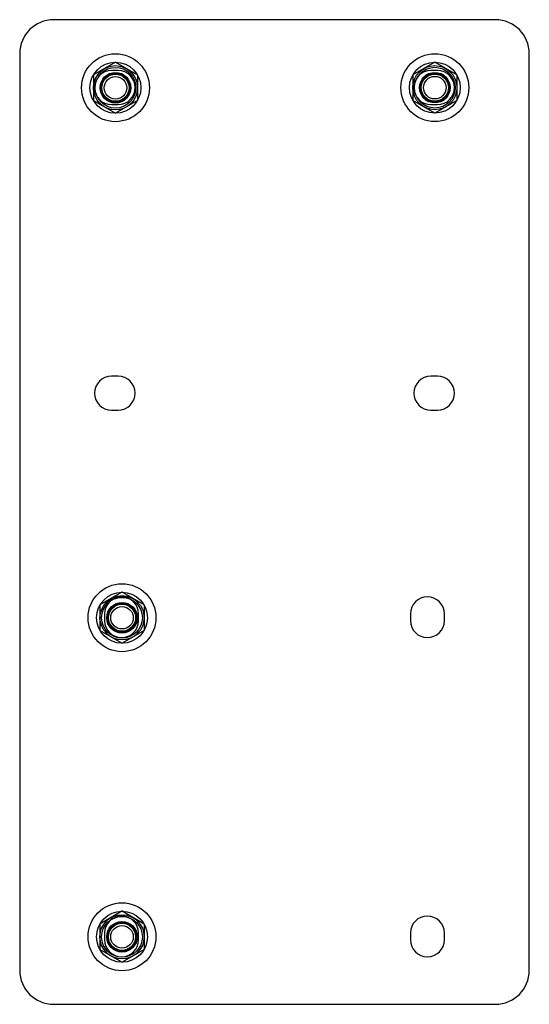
# Model space of a CAD drawing. Header units: millimetres. Extents: x 49 to 199, y 24 to 314.
import ezdxf

# ---------------------------------------------------------------- set-up
doc = ezdxf.new("R2010")
doc.units = ezdxf.units.MM
doc.header["$LTSCALE"] = 22.222052
doc.layers.get('0').update_dxf_attribs({"linetype": 'CONTINUOUS'})
doc.layers.add('INTFCLR_11511', color=7, linetype='CONTINUOUS')

msp = doc.modelspace()

# ---------------------------------------------------------------- linework, layer by layer
at = {"color": 7}
for p, q in [((188.65, 314.41), (58.65, 314.41)), ((48.65, 304.41), (48.65, 34.41)), ((198.65, 34.41), (198.65, 304.41)), ((77.65, 299.41), (75.65, 299.41)), ((171.65, 299.41), (169.65, 299.41)), ((75.65, 289.41), (77.65, 289.41)), ((169.65, 289.41), (171.65, 289.41)), ((77.65, 209.41), (75.65, 209.41)), ((171.65, 209.41), (169.65, 209.41)), ((75.65, 199.41), (77.65, 199.41)), ((169.65, 199.41), (171.65, 199.41)), ((73.65, 139.41), (73.65, 137.41)), ((83.65, 137.41), (83.65, 139.41)), ((163.65, 139.41), (163.65, 137.41)), ((173.65, 137.41), (173.65, 139.41)), ((73.65, 45.41), (73.65, 43.41)), ((83.65, 43.41), (83.65, 45.41)), ((163.65, 45.41), (163.65, 43.41)), ((173.65, 43.41), (173.65, 45.41)), ((58.65, 24.41), (188.65, 24.41))]:
    msp.add_line(p, q, dxfattribs=at)
for centre in [(76.81, 294.37), (170.81, 294.37), (78.77, 138.28), (78.77, 44.28)]:
    msp.add_circle(centre, 4.09, dxfattribs=at)
for centre, radius, start, end in [((58.65, 304.41), 10, 90, 180), ((188.65, 304.41), 10, 0, 90), ((75.65, 294.41), 5, 90, 270), ((77.65, 294.41), 5, 270, 90), ((169.65, 294.41), 5, 90, 270), ((171.65, 294.41), 5, 270, 90), ((75.65, 204.41), 5, 90, 270), ((77.65, 204.41), 5, 270, 90), ((169.65, 204.41), 5, 90, 270), ((171.65, 204.41), 5, 270, 90), ((78.65, 139.41), 5, 0, 180), ((168.65, 139.41), 5, 0, 180), ((78.65, 137.41), 5, 180, 360), ((168.65, 137.41), 5, 180, 360), ((78.65, 45.41), 5, 0, 180), ((168.65, 45.41), 5, 0, 180), ((78.65, 43.41), 5, 180, 360), ((168.65, 43.41), 5, 180, 360), ((58.65, 34.41), 10, 180, 270), ((188.65, 34.41), 10, 270, 360)]:
    msp.add_arc(centre, radius, start, end, dxfattribs=at)
at = {"layer": 'INTFCLR_11511', "color": 7}
for p, q in [((76.83, 301.87), (70.35, 298.13)), ((76.85, 301.87), (83.33, 298.13)), ((170.84, 301.89), (164.36, 298.15)), ((177.34, 298.15), (170.86, 301.89)), ((70.34, 298.11), (70.34, 290.63)), ((83.34, 298.11), (83.34, 290.63)), ((164.35, 298.13), (164.35, 290.65)), ((177.35, 298.13), (177.35, 290.65)), ((70.35, 290.61), (76.83, 286.87)), ((83.33, 290.61), (76.85, 286.87)), ((170.84, 286.89), (164.36, 290.63)), ((177.34, 290.63), (170.86, 286.89)), ((78.76, 145.77), (72.28, 142.02)), ((85.26, 142.02), (78.78, 145.77)), ((72.27, 142.01), (72.27, 134.52)), ((85.27, 142.01), (85.27, 134.52)), ((78.76, 130.77), (72.28, 134.51)), ((85.26, 134.51), (78.78, 130.77)), ((78.75, 51.8), (72.27, 48.06)), ((85.25, 48.06), (78.77, 51.8)), ((72.26, 48.04), (72.26, 40.56)), ((85.26, 48.04), (85.26, 40.56)), ((78.75, 36.8), (72.27, 40.54)), ((85.25, 40.54), (78.77, 36.8))]:
    msp.add_line(p, q, dxfattribs=at)
for centre, radius in [((76.84, 294.37), 10), ((76.84, 294.37), 7.5), ((170.85, 294.39), 10), ((170.85, 294.39), 7.5), ((76.84, 294.37), 6.5), ((76.84, 294.37), 6), ((76.84, 294.37), 4.5), ((170.85, 294.39), 6.5), ((170.85, 294.39), 6), ((170.85, 294.39), 4.5), ((170.85, 294.39), 4.32), ((76.84, 294.37), 4.32), ((76.84, 294.37), 4), ((76.84, 294.37), 3.32), ((170.85, 294.39), 4), ((170.85, 294.39), 3.32), ((78.77, 138.27), 10), ((78.77, 138.27), 7.5), ((78.77, 138.27), 6.5), ((78.77, 138.27), 6), ((78.77, 138.27), 4.5), ((78.77, 138.27), 4.32), ((78.77, 138.27), 4), ((78.77, 138.27), 3.32), ((78.76, 44.3), 10), ((78.76, 44.3), 7.5), ((78.76, 44.3), 6.5), ((78.76, 44.3), 6), ((78.76, 44.3), 4.5), ((78.76, 44.3), 4.32), ((78.76, 44.3), 4), ((78.76, 44.3), 3.32)]:
    msp.add_circle(centre, radius, dxfattribs=at)
for centre, radius, start, end in [((76.84, 294.37), 7.5, 89.9248, 90.0721), ((170.85, 294.39), 7.5, 89.9248, 90.0721), ((76.84, 294.37), 7.51, 149.9256, 150.0727), ((76.84, 294.37), 7.5, 29.9279, 30.0752), ((170.86, 294.39), 7.51, 149.9256, 150.0727), ((170.86, 294.39), 7.5, 29.9279, 30.0752), ((76.84, 294.37), 7.5, 209.9279, 210.0749), ((76.83, 294.37), 7.51, 329.9273, 330.0743), ((170.86, 294.39), 7.5, 209.9279, 210.0749), ((170.85, 294.39), 7.51, 329.9273, 330.0743), ((76.84, 294.37), 7.5, 269.9249, 270.0722), ((170.85, 294.39), 7.5, 269.9249, 270.0722), ((78.77, 138.27), 7.5, 89.9248, 90.0721), ((78.78, 138.26), 7.51, 149.9256, 150.0727), ((78.78, 138.27), 7.5, 29.9279, 30.0752), ((78.78, 138.27), 7.5, 209.9279, 210.0749), ((78.77, 138.27), 7.51, 329.9273, 330.0743), ((78.77, 138.27), 7.5, 269.9249, 270.0722), ((78.76, 44.3), 7.5, 89.9248, 90.0721), ((78.77, 44.29), 7.51, 149.9256, 150.0727), ((78.76, 44.3), 7.5, 29.9279, 30.0752), ((78.76, 44.3), 7.5, 209.9279, 210.0749), ((78.75, 44.3), 7.51, 329.9273, 330.0743), ((78.76, 44.3), 7.5, 269.9249, 270.0722)]:
    msp.add_arc(centre, radius, start, end, dxfattribs=at)

doc.saveas('drawing.dxf')
